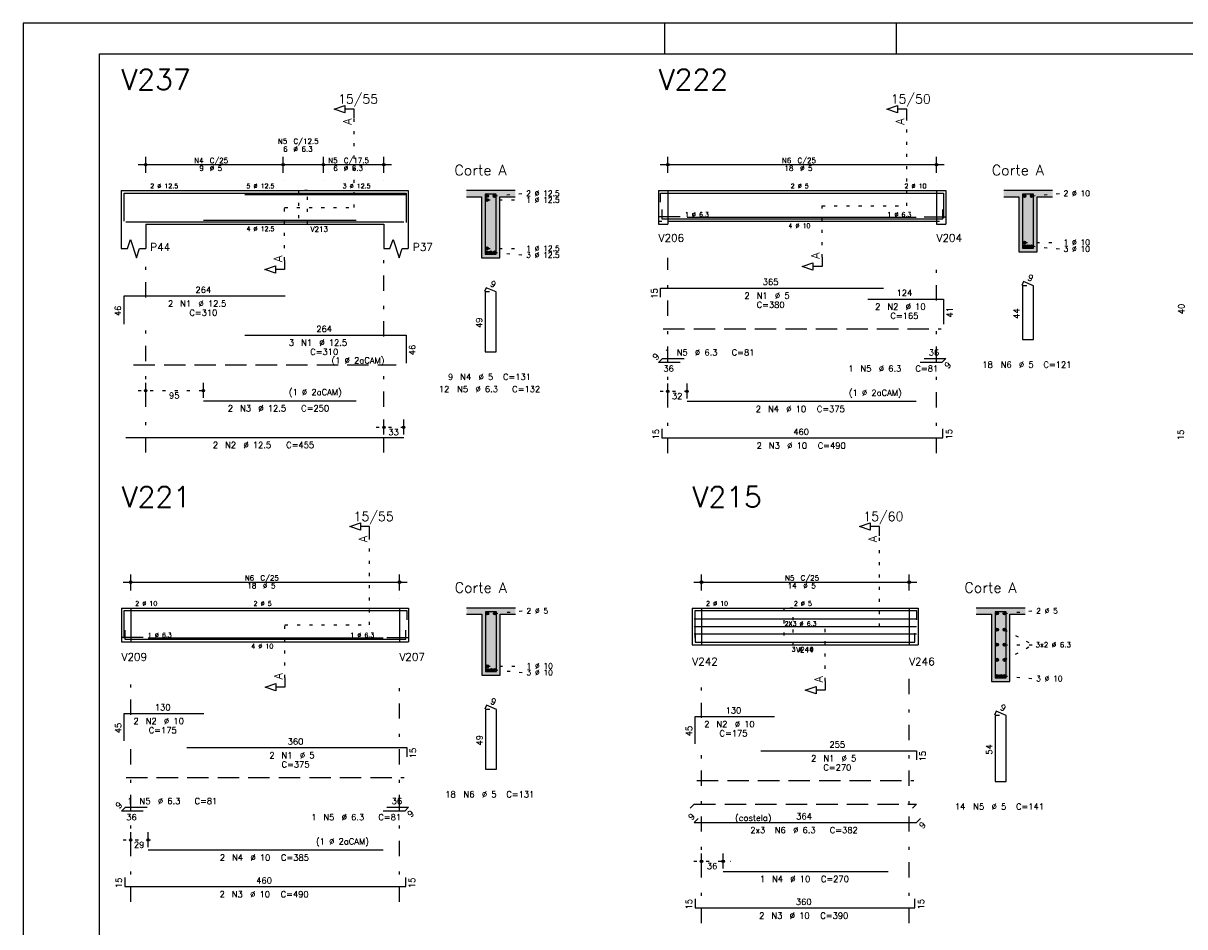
# Model space of a CAD drawing. Extents: x 0 to 84.1, y 0 to 59.4.
# Tile 2 of 5: x 0 to 38, y 29.8 to 59.4. Entities that reach past the tile are written whole.
import ezdxf

# ---------------------------------------------------------------- set-up
doc = ezdxf.new("R2010")
doc.units = 0
doc.header["$MEASUREMENT"] = 0
for name, pattern in [('ESTILO_TQS_0001', [1, 0.7, -0.3]), ('ESTILO_TQS_0002', [0.4, 0.1, -0.3]), ('ESTILO_TQS_0003', [1.5, 0.5, -0.4, 0.1, -0.5])]:
    doc.linetypes.add(name, pattern=pattern)
for name, color, linetype in [('1', 1, 'CONTINUOUS'), ('2', 2, 'CONTINUOUS'), ('4', 4, 'CONTINUOUS'), ('6', 6, 'CONTINUOUS'), ('7', 7, 'CONTINUOUS'), ('9', 9, 'CONTINUOUS')]:
    doc.layers.add(name, color=color, linetype=linetype)
doc.styles.get("Standard").update_dxf_attribs({"font": 'ROMANS.SHX'})

msp = doc.modelspace()

# ---------------------------------------------------------------- linework, layer by layer
at = {"layer": '1', "linetype": 'ESTILO_TQS_0002'}
for p, q in [((10.835, 53.37), (10.835, 56.29)), ((28.93167, 53.42), (28.93167, 56.29)), ((15.435, 53.745), (16.38, 53.83)), ((20.80667, 53.92), (21.10667, 53.92)), ((21.10667, 53.92), (21.10667, 52.92)), ((29.90667, 53.92), (29.90667, 52.92)), ((29.90667, 53.92), (30.20667, 53.92)), ((33.03167, 53.745), (33.97667, 53.83)), ((8.56, 51.635), (8.56, 53.37)), ((8.56, 53.37), (10.835, 53.37)), ((15.185, 53.615), (16.38, 53.614)), ((26.15667, 51.735), (26.15667, 53.42)), ((26.15667, 53.42), (28.93167, 53.42)), ((20.80667, 52.92), (21.10667, 52.92)), ((29.90667, 52.92), (30.20667, 52.92)), ((32.78167, 52.215), (33.97667, 52.226)), ((15.185, 52.025), (16.38, 52.026)), ((15.435, 51.895), (16.38, 51.81)), ((33.03167, 52.095), (33.97667, 52.01)), ((3.76, 47.37), (6.15, 47.37)), ((20.85667, 47.35), (21.98667, 47.35)), ((11.56, 46.17), (12.71, 46.17)), ((11.3442, 39.7), (11.3442, 42.62)), ((28.03473, 39.65), (28.03473, 42.62)), ((3.2192, 40.25), (3.5192, 40.25)), ((3.5192, 40.25), (3.5192, 39.15)), ((12.3192, 40.25), (12.3192, 39.15)), ((12.3192, 40.25), (12.6192, 40.25)), ((15.4442, 40.075), (16.3892, 40.16)), ((21.90973, 40.25), (22.20973, 40.25)), ((22.20973, 40.25), (22.20973, 39.05)), ((29.00973, 40.25), (29.00973, 39.05)), ((29.00973, 40.25), (29.30973, 40.25)), ((32.13473, 40.075), (33.07973, 40.16)), ((8.5692, 37.965), (8.5692, 39.7)), ((8.5692, 39.7), (11.3442, 39.7)), ((26.25973, 37.865), (26.25973, 39.65)), ((26.25973, 39.65), (28.03473, 39.65)), ((32.13473, 39.5454), (33.06473, 39.05)), ((3.2192, 39.15), (3.5192, 39.15)), ((12.3192, 39.15), (12.6192, 39.15)), ((21.90973, 39.05), (22.20973, 39.05)), ((29.00973, 39.05), (29.30973, 39.05)), ((32.13473, 38.5546), (33.06473, 39.05)), ((32.13473, 39.05), (33.06473, 39.05)), ((15.1942, 38.345), (16.3892, 38.356)), ((15.4442, 38.225), (16.3892, 38.14)), ((32.13473, 38.025), (33.07973, 37.94)), ((3.2692, 32.66), (4.3392, 32.66)), ((21.95973, 31.96), (23.16973, 31.96))]:
    msp.add_line(p, q, dxfattribs=at)
at = {"layer": '1', "linetype": 'ESTILO_TQS_0001'}
for p, q in [((20.95667, 49.395), (30.05667, 49.395)), ((3.61, 48.215), (12.21, 48.215)), ((3.3692, 34.705), (12.4692, 34.705)), ((22.05973, 34.605), (29.15973, 34.605))]:
    msp.add_line(p, q, dxfattribs=at)
at = {"layer": '1', "linetype": 'ESTILO_TQS_0002'}
for points in [[(9.01, 53.92), (9.01, 52.82), (9.31, 52.82), (9.31, 53.92), (9.01, 53.92)], [(24.90973, 40.25), (24.90973, 39.05), (25.20973, 39.05), (25.20973, 40.25), (24.90973, 40.25)]]:
    msp.add_lwpolyline(points, dxfattribs=at)
at = {"layer": '1', "linetype": 'Continuous'}
for centre in [(15.185, 53.745), (15.185, 53.615), (15.435, 53.745), (32.78167, 53.745), (33.03167, 53.745), (32.78167, 52.215), (32.78167, 52.095), (32.90667, 52.095), (33.03167, 52.095), (15.185, 52.025), (15.185, 51.895), (15.31, 51.895), (15.435, 51.895), (15.1942, 40.075), (15.4442, 40.075), (31.88473, 40.075), (32.13473, 40.075), (31.88473, 39.5454), (32.13473, 39.5454), (31.88473, 39.05), (32.13473, 39.05), (31.88473, 38.5546), (32.13473, 38.5546), (15.1942, 38.345), (15.1942, 38.225), (15.3192, 38.225), (15.4442, 38.225), (31.88473, 38.025), (32.00973, 38.025), (32.13473, 38.025)]:
    msp.add_circle(centre, 0.05, dxfattribs=at)
at = {"layer": '2', "linetype": 'Continuous'}
for p, q in [((84.100006, 59.400002), (0, 59.400002)), ((0, 59.400002), (0, 0)), ((21, 59.400002), (21, 58.400002)), ((28.600006, 58.400002), (28.600006, 59.400002)), ((4.01, 54.5), (4.01, 55.02)), ((8.51, 54.5), (8.51, 55.02)), ((8.51, 54.5), (8.51, 55.02)), ((9.83, 54.5), (9.83, 55.02)), ((9.83, 54.5), (9.83, 55.02)), ((11.81, 54.5), (11.81, 55.02)), ((21.10667, 54.5), (21.10667, 55.02)), ((29.90667, 54.5), (29.90667, 55.02)), ((3.76, 54.77), (8.76, 54.77)), ((8.26, 54.77), (10.08, 54.77)), ((9.58, 54.77), (12.06, 54.77)), ((20.85667, 54.77), (30.15667, 54.77)), ((4.01, 54.25), (4.01, 54.25)), ((8.51, 54.25), (8.51, 54.25)), ((8.51, 54.25), (8.51, 54.25)), ((9.83, 54.25), (9.83, 54.25)), ((9.83, 54.25), (9.83, 54.25)), ((11.81, 54.25), (11.81, 54.25)), ((21.10667, 54.25), (21.10667, 54.25)), ((29.90667, 54.25), (29.90667, 54.25)), ((3.21, 53.92), (3.21, 52.82)), ((3.21, 53.92), (4.01, 53.92)), ((4.01, 53.92), (11.81, 53.92)), ((11.81, 53.92), (12.61, 53.92)), ((12.61, 53.92), (12.61, 52.82)), ((16.11, 53.92), (14.51, 53.92)), ((14.51, 53.72), (15.01, 53.72)), ((15.01, 53.72), (15.01, 51.72)), ((15.61, 51.72), (15.61, 53.72)), ((15.61, 53.72), (16.11, 53.72)), ((20.80667, 53.92), (20.80667, 52.92)), ((20.80667, 53.92), (20.80667, 52.82)), ((20.80667, 53.92), (20.80667, 52.92)), ((20.80667, 53.92), (21.10667, 53.92)), ((21.10667, 53.92), (29.90667, 53.92)), ((21.10667, 53.92), (21.10667, 52.82)), ((29.90667, 53.92), (29.90667, 52.92)), ((29.90667, 53.92), (29.90667, 52.82)), ((29.90667, 53.92), (30.20667, 53.92)), ((30.20667, 53.92), (30.20667, 52.92)), ((30.20667, 53.92), (30.20667, 52.82)), ((33.70667, 53.92), (32.10667, 53.92)), ((32.10667, 53.72), (32.60667, 53.72)), ((32.60667, 53.72), (32.60667, 51.92)), ((33.20667, 51.92), (33.20667, 53.72)), ((33.20667, 53.72), (33.70667, 53.72)), ((21.10667, 52.92), (29.90667, 52.92)), ((3.21, 52.82), (3.21, 52.02)), ((4.01, 52.82), (11.81, 52.82)), ((4.01, 52.82), (4.01, 52.02)), ((11.81, 52.82), (11.81, 52.02)), ((12.61, 52.82), (12.61, 52.02)), ((20.80667, 52.82), (21.10667, 52.82)), ((29.90667, 52.82), (30.20667, 52.82)), ((32.60667, 51.92), (33.20667, 51.92)), ((15.01, 51.72), (15.61, 51.72)), ((4.01, 47.13), (4.01, 47.62)), ((5.9, 47.13), (5.9, 47.62)), ((21.10667, 47.11), (21.10667, 47.6)), ((21.73667, 47.11), (21.73667, 47.6)), ((4.01, 47.03), (4.01, 47.03)), ((5.9, 47.03), (5.9, 47.03)), ((21.10667, 47.01), (21.10667, 47.01)), ((21.73667, 47.01), (21.73667, 47.01)), ((11.81, 45.93), (11.81, 46.42)), ((12.46, 45.93), (12.46, 46.42)), ((11.81, 45.83), (11.81, 45.83)), ((12.46, 45.83), (12.46, 45.83)), ((3.2692, 41.1), (12.5692, 41.1)), ((3.5192, 40.83), (3.5192, 41.35)), ((12.3192, 40.83), (12.3192, 41.35)), ((21.95973, 41.1), (29.25973, 41.1)), ((22.20973, 40.83), (22.20973, 41.35)), ((29.00973, 40.83), (29.00973, 41.35)), ((3.5192, 40.58), (3.5192, 40.58)), ((12.3192, 40.58), (12.3192, 40.58)), ((22.20973, 40.58), (22.20973, 40.58)), ((29.00973, 40.58), (29.00973, 40.58)), ((3.2192, 40.25), (3.2192, 39.15)), ((3.2192, 40.25), (3.2192, 39.15)), ((3.2192, 40.25), (3.2192, 39.15)), ((3.2192, 40.25), (3.5192, 40.25)), ((3.5192, 40.25), (12.3192, 40.25)), ((3.5192, 40.25), (3.5192, 39.15)), ((12.3192, 40.25), (12.3192, 39.15)), ((12.3192, 40.25), (12.3192, 39.15)), ((12.3192, 40.25), (12.6192, 40.25)), ((12.6192, 40.25), (12.6192, 39.15)), ((12.6192, 40.25), (12.6192, 39.15)), ((16.1192, 40.25), (14.5192, 40.25)), ((14.5192, 40.05), (15.0192, 40.05)), ((15.0192, 40.05), (15.0192, 38.05)), ((15.6192, 38.05), (15.6192, 40.05)), ((15.6192, 40.05), (16.1192, 40.05)), ((21.90973, 40.25), (21.90973, 39.05)), ((21.90973, 40.25), (21.90973, 39.05)), ((21.90973, 40.25), (21.90973, 39.05)), ((21.90973, 40.25), (22.20973, 40.25)), ((22.20973, 40.25), (29.00973, 40.25)), ((22.20973, 40.25), (22.20973, 39.05)), ((29.00973, 40.25), (29.00973, 39.05)), ((29.00973, 40.25), (29.00973, 39.05)), ((29.00973, 40.25), (29.30973, 40.25)), ((29.30973, 40.25), (29.30973, 39.05)), ((29.30973, 40.25), (29.30973, 39.05)), ((32.80973, 40.25), (31.20973, 40.25)), ((31.20973, 40.05), (31.70973, 40.05)), ((31.70973, 40.05), (31.70973, 37.85)), ((32.30973, 37.85), (32.30973, 40.05)), ((32.30973, 40.05), (32.80973, 40.05)), ((3.2192, 39.15), (3.5192, 39.15)), ((3.5192, 39.15), (12.3192, 39.15)), ((12.3192, 39.15), (12.6192, 39.15)), ((21.90973, 39.05), (22.20973, 39.05)), ((22.20973, 39.05), (29.00973, 39.05)), ((29.00973, 39.05), (29.30973, 39.05)), ((15.0192, 38.05), (15.6192, 38.05)), ((31.70973, 37.85), (32.30973, 37.85)), ((3.5192, 32.42), (3.5192, 32.91)), ((4.0892, 32.42), (4.0892, 32.91)), ((3.5192, 32.32), (3.5192, 32.32)), ((4.0892, 32.32), (4.0892, 32.32)), ((22.20973, 31.72), (22.20973, 32.21)), ((22.91973, 31.72), (22.91973, 32.21)), ((22.20973, 31.62), (22.20973, 31.62)), ((22.91973, 31.62), (22.91973, 31.62))]:
    msp.add_line(p, q, dxfattribs=at)
at = {"layer": '2', "linetype": 'ESTILO_TQS_0003'}
for p, q in [((4.01, 50.422), (4.01, 51.67)), ((11.81, 49.142), (11.81, 51.67)), ((21.10667, 45.32), (21.10667, 51.72)), ((29.90667, 50.322), (29.90667, 51.72)), ((4.01, 45.34), (4.01, 49.618)), ((29.90667, 45.32), (29.90667, 49.518)), ((11.81, 45.34), (11.81, 48.338)), ((3.5192, 36.752), (3.5192, 38)), ((12.3192, 30.63), (12.3192, 38)), ((22.20973, 36.652), (22.20973, 37.95)), ((29.00973, 29.93), (29.00973, 37.95)), ((3.5192, 30.63), (3.5192, 35.948)), ((22.20973, 29.93), (22.20973, 35.848))]:
    msp.add_line(p, q, dxfattribs=at)
at = {"layer": '2', "linetype": 'Continuous'}
for points in [[(83.100006, 1), (2.5, 1), (2.5, 58.400002), (83.100006, 58.400002), (83.100006, 1)], [(10.835, 56.29), (10.835, 56.59), (10.535, 56.59), (10.535, 56.47), (10.185, 56.59), (10.535, 56.71), (10.535, 56.59)], [(28.93167, 56.29), (28.93167, 56.59), (28.63167, 56.59), (28.63167, 56.47), (28.28167, 56.59), (28.63167, 56.71), (28.63167, 56.59)], [(3.21, 52.02), (3.41, 52.02), (3.51, 52.32), (3.71, 51.72), (3.81, 52.02), (4.01, 52.02)], [(11.81, 52.02), (12.01, 52.02), (12.11, 52.32), (12.31, 51.72), (12.41, 52.02), (12.61, 52.02)], [(26.15667, 51.735), (26.15667, 51.435), (25.85667, 51.435), (25.85667, 51.315), (25.50667, 51.435), (25.85667, 51.555), (25.85667, 51.435)], [(8.56, 51.635), (8.56, 51.335), (8.26, 51.335), (8.26, 51.215), (7.91, 51.335), (8.26, 51.455), (8.26, 51.335)], [(11.3442, 42.62), (11.3442, 42.92), (11.0442, 42.92), (11.0442, 42.8), (10.6942, 42.92), (11.0442, 43.04), (11.0442, 42.92)], [(28.03473, 42.62), (28.03473, 42.92), (27.73473, 42.92), (27.73473, 42.8), (27.38473, 42.92), (27.73473, 43.04), (27.73473, 42.92)], [(8.5692, 37.965), (8.5692, 37.665), (8.2692, 37.665), (8.2692, 37.545), (7.9192, 37.665), (8.2692, 37.785), (8.2692, 37.665)], [(26.25973, 37.865), (26.25973, 37.565), (25.95973, 37.565), (25.95973, 37.445), (25.60973, 37.565), (25.95973, 37.685), (25.95973, 37.565)]]:
    msp.add_lwpolyline(points, dxfattribs=at)
for centre, radius in [((4.01, 54.77), 0.041625), ((4.01, 54.77), 0.02075), ((8.51, 54.77), 0.041625), ((8.51, 54.77), 0.041625), ((8.51, 54.77), 0.02075), ((8.51, 54.77), 0.02075), ((9.83, 54.77), 0.041625), ((9.83, 54.77), 0.041625), ((9.83, 54.77), 0.02075), ((9.83, 54.77), 0.02075), ((11.81, 54.77), 0.041625), ((11.81, 54.77), 0.02075), ((21.10667, 54.77), 0.041625), ((21.10667, 54.77), 0.02075), ((29.90667, 54.77), 0.041625), ((29.90667, 54.77), 0.02075), ((4.01, 47.37), 0.04), ((4.01, 47.37), 0.02), ((5.9, 47.37), 0.04), ((5.9, 47.37), 0.02), ((21.10667, 47.35), 0.04), ((21.10667, 47.35), 0.02), ((21.73667, 47.35), 0.04), ((21.73667, 47.35), 0.02), ((11.81, 46.17), 0.04), ((11.81, 46.17), 0.02), ((12.46, 46.17), 0.04), ((12.46, 46.17), 0.02), ((3.5192, 41.1), 0.041625), ((3.5192, 41.1), 0.02075), ((12.3192, 41.1), 0.041625), ((12.3192, 41.1), 0.02075), ((22.20973, 41.1), 0.041625), ((22.20973, 41.1), 0.02075), ((29.00973, 41.1), 0.041625), ((29.00973, 41.1), 0.02075), ((3.5192, 32.66), 0.04), ((3.5192, 32.66), 0.02), ((4.0892, 32.66), 0.04), ((4.0892, 32.66), 0.02), ((22.20973, 31.96), 0.04), ((22.20973, 31.96), 0.02), ((22.91973, 31.96), 0.04), ((22.91973, 31.96), 0.02)]:
    msp.add_circle(centre, radius, dxfattribs=at)
at = {"layer": '4', "linetype": 'Continuous'}
for p, q in [((3.3, 52.92), (3.3, 53.84)), ((3.3, 53.84), (8.58, 53.84)), ((7.2575, 53.84), (12.5375, 53.84)), ((7.2575, 53.79), (12.5375, 53.79)), ((12.5375, 53.84), (12.5375, 52.92)), ((12.5375, 53.79), (12.5375, 52.87)), ((20.86667, 53.54), (20.86667, 53.84)), ((20.86667, 53.84), (28.16667, 53.84)), ((27.65667, 53.84), (30.13667, 53.84)), ((30.13667, 53.84), (30.13667, 53.02)), ((20.91667, 53.3), (20.91667, 53)), ((30.11667, 53), (30.11667, 53.3)), ((3.36, 52.9), (12.46, 52.9)), ((5.9, 52.95), (10.9, 52.95)), ((5.9, 52.9), (10.9, 52.9)), ((21.51667, 53.06), (20.80667, 53.06)), ((20.91667, 53), (30.11667, 53)), ((21.73667, 53.05), (29.23667, 53.05)), ((21.73667, 53), (29.23667, 53)), ((29.49667, 53.06), (30.20667, 53.06)), ((3.3092, 39.27), (3.3092, 40.17)), ((3.3092, 40.17), (5.9092, 40.17)), ((5.3596, 40.17), (12.5596, 40.17)), ((12.5596, 40.17), (12.5596, 39.87)), ((21.99973, 39.27), (21.99973, 40.17)), ((21.99973, 40.17), (24.59973, 40.17)), ((24.15013, 40.17), (29.25013, 40.17)), ((29.25013, 40.17), (29.25013, 39.87)), ((21.96973, 39.8977), (29.25013, 39.8977)), ((21.96973, 39.65), (29.25013, 39.65)), ((3.9292, 39.29), (3.2192, 39.29)), ((3.3292, 39.53), (3.3292, 39.23)), ((3.3292, 39.23), (12.5292, 39.23)), ((4.0892, 39.28), (11.7892, 39.28)), ((4.0892, 39.23), (11.7892, 39.23)), ((11.9092, 39.29), (12.6192, 39.29)), ((12.5292, 39.23), (12.5292, 39.53)), ((21.96973, 39.4023), (29.25013, 39.4023)), ((21.99973, 39.43), (21.99973, 39.13)), ((29.19973, 39.13), (29.19973, 39.43)), ((21.99973, 39.13), (29.19973, 39.13)), ((22.91973, 39.13), (28.31973, 39.13))]:
    msp.add_line(p, q, dxfattribs=at)
for points in [[(15.13, 53.8), (15.13, 51.84), (15.49, 51.84), (15.49, 53.8), (15.13, 53.8)], [(32.72667, 53.8), (32.72667, 52.04), (33.08667, 52.04), (33.08667, 53.8), (32.72667, 53.8)], [(15.1392, 40.13), (15.1392, 38.17), (15.4992, 38.17), (15.4992, 40.13), (15.1392, 40.13)], [(31.82973, 40.13), (31.82973, 37.97), (32.18973, 37.97), (32.18973, 40.13), (31.82973, 40.13)]]:
    msp.add_lwpolyline(points, dxfattribs=at)
at = {"layer": '6', "linetype": 'Continuous'}
for p, q in [((15.158338, 50.74), (15.103893, 50.61102)), ((15.27, 50.6), (15.13, 50.6)), ((15.13, 50.6), (15.13, 48.64)), ((15.49, 50.6), (15.158338, 50.74)), ((15.49, 48.64), (15.49, 50.6)), ((20.86667, 50.43), (20.86667, 50.73)), ((20.86667, 50.73), (28.16667, 50.73)), ((32.755008, 50.94), (32.700563, 50.81102)), ((32.86667, 50.8), (32.72667, 50.8)), ((32.72667, 50.8), (32.72667, 49.04)), ((33.08667, 50.8), (32.755008, 50.94)), ((33.08667, 49.04), (33.08667, 50.8)), ((3.3, 49.55), (3.3, 50.47)), ((3.3, 50.47), (8.58, 50.47)), ((27.65667, 50.37), (30.13667, 50.37)), ((30.13667, 50.37), (30.13667, 49.55)), ((7.2575, 49.19), (12.5375, 49.19)), ((12.5375, 49.19), (12.5375, 48.27)), ((32.72667, 49.04), (33.08667, 49.04)), ((15.13, 48.64), (15.49, 48.64)), ((20.80667, 48.292721), (20.933949, 48.42)), ((20.933949, 48.42), (21.643949, 48.42)), ((29.49667, 48.42), (30.20667, 48.42)), ((30.20667, 48.42), (30.079391, 48.292721)), ((21.51667, 48.292721), (20.80667, 48.292721)), ((30.079391, 48.292721), (29.369391, 48.292721)), ((5.9, 47.04), (10.9, 47.04)), ((21.73667, 47.02), (29.23667, 47.02)), ((20.91667, 46.12), (20.91667, 45.82)), ((30.11667, 45.82), (30.11667, 46.12)), ((3.36, 45.84), (12.46, 45.84)), ((20.91667, 45.82), (30.11667, 45.82)), ((15.167538, 37.07), (15.113093, 36.94102)), ((15.2792, 36.93), (15.1392, 36.93)), ((15.1392, 36.93), (15.1392, 34.97)), ((15.4992, 36.93), (15.167538, 37.07)), ((15.4992, 34.97), (15.4992, 36.93)), ((3.3092, 35.9), (3.3092, 36.8)), ((3.3092, 36.8), (5.9092, 36.8)), ((21.99973, 35.8), (21.99973, 36.7)), ((21.99973, 36.7), (24.59973, 36.7)), ((31.858068, 36.87), (31.803623, 36.74102)), ((31.96973, 36.73), (31.82973, 36.73)), ((31.82973, 36.73), (31.82973, 34.57)), ((32.18973, 36.73), (31.858068, 36.87)), ((32.18973, 34.57), (32.18973, 36.73)), ((5.3596, 35.68), (12.5596, 35.68)), ((12.5596, 35.68), (12.5596, 35.38)), ((24.15013, 35.58), (29.25013, 35.58)), ((29.25013, 35.58), (29.25013, 35.28)), ((15.1392, 34.97), (15.4992, 34.97)), ((31.82973, 34.57), (32.18973, 34.57)), ((3.2192, 33.602721), (3.346479, 33.73)), ((3.9292, 33.602721), (3.2192, 33.602721)), ((3.346479, 33.73), (4.056479, 33.73)), ((12.491921, 33.602721), (11.781921, 33.602721)), ((11.9092, 33.73), (12.6192, 33.73)), ((12.6192, 33.73), (12.491921, 33.602721)), ((22.097009, 33.357279), (21.96973, 33.23)), ((21.96973, 33.23), (29.25013, 33.23)), ((29.25013, 33.23), (29.377409, 33.357279)), ((4.0892, 32.33), (11.7892, 32.33)), ((22.91973, 31.63), (28.31973, 31.63)), ((3.3292, 31.43), (3.3292, 31.13)), ((12.5292, 31.13), (12.5292, 31.43)), ((3.3292, 31.13), (12.5292, 31.13)), ((21.99973, 30.73), (21.99973, 30.43)), ((21.99973, 30.43), (29.19973, 30.43)), ((29.19973, 30.43), (29.19973, 30.73))]:
    msp.add_line(p, q, dxfattribs=at)
at = {"layer": '6', "linetype": 'ESTILO_TQS_0001'}
for p, q in [((21.842451, 33.702721), (21.96973, 33.83)), ((21.96973, 33.83), (29.25013, 33.83)), ((29.25013, 33.83), (29.122851, 33.702721))]:
    msp.add_line(p, q, dxfattribs=at)
at = {"layer": '9', "linetype": 'Continuous'}
for points in [[(14.51, 53.92), (14.51, 53.72), (15.01, 53.72)], [(14.51, 53.92), (15.01, 53.72), (16.11, 53.92)], [(15.01, 53.72), (15.61, 53.72), (16.11, 53.92)], [(15.01, 51.72), (15.61, 51.72), (15.01, 53.72)], [(15.61, 51.72), (15.61, 53.72), (15.01, 53.72)], [(15.235, 53.745), (15.16, 53.788301), (15.138015, 53.762101)], [(15.235, 53.745), (15.138015, 53.762101), (15.138015, 53.727899)], [(15.235, 53.745), (15.138015, 53.727899), (15.16, 53.701699)], [(15.235, 53.615), (15.16, 53.658301), (15.138015, 53.632101)], [(15.235, 53.615), (15.138015, 53.632101), (15.138015, 53.597899)], [(15.235, 53.745), (15.193682, 53.79424), (15.16, 53.788301)], [(15.235, 53.745), (15.16, 53.701699), (15.193682, 53.69576)], [(15.235, 53.615), (15.193682, 53.66424), (15.16, 53.658301)], [(15.235, 53.745), (15.223302, 53.777139), (15.193682, 53.79424)], [(15.235, 53.745), (15.193682, 53.69576), (15.223302, 53.712861)], [(15.235, 53.615), (15.223302, 53.647139), (15.193682, 53.66424)], [(15.235, 53.745), (15.223302, 53.712861), (15.235, 53.745)], [(15.485, 53.745), (15.41, 53.788301), (15.388015, 53.762101)], [(15.485, 53.745), (15.388015, 53.762101), (15.388015, 53.727899)], [(15.485, 53.745), (15.388015, 53.727899), (15.41, 53.701699)], [(15.485, 53.745), (15.443682, 53.79424), (15.41, 53.788301)], [(15.485, 53.745), (15.41, 53.701699), (15.443682, 53.69576)], [(15.485, 53.745), (15.473302, 53.777139), (15.443682, 53.79424)], [(15.485, 53.745), (15.443682, 53.69576), (15.473302, 53.712861)], [(15.485, 53.745), (15.473302, 53.712861), (15.485, 53.745)], [(15.61, 53.72), (16.11, 53.72), (16.11, 53.92)], [(32.10667, 53.92), (32.10667, 53.72), (32.60667, 53.72)], [(32.10667, 53.92), (32.60667, 53.72), (33.70667, 53.92)], [(32.60667, 53.72), (33.20667, 53.72), (33.70667, 53.92)], [(32.60667, 51.92), (33.20667, 51.92), (32.60667, 53.72)], [(33.20667, 51.92), (33.20667, 53.72), (32.60667, 53.72)], [(32.83167, 53.745), (32.75667, 53.788301), (32.734685, 53.762101)], [(32.83167, 53.745), (32.734685, 53.762101), (32.734685, 53.727899)], [(32.83167, 53.745), (32.734685, 53.727899), (32.75667, 53.701699)], [(32.83167, 53.745), (32.790352, 53.79424), (32.75667, 53.788301)], [(32.83167, 53.745), (32.75667, 53.701699), (32.790352, 53.69576)], [(32.83167, 53.745), (32.819972, 53.777139), (32.790352, 53.79424)], [(32.83167, 53.745), (32.790352, 53.69576), (32.819972, 53.712861)], [(32.83167, 53.745), (32.819972, 53.712861), (32.83167, 53.745)], [(33.08167, 53.745), (33.00667, 53.788301), (32.984685, 53.762101)], [(33.08167, 53.745), (32.984685, 53.762101), (32.984685, 53.727899)], [(33.08167, 53.745), (32.984685, 53.727899), (33.00667, 53.701699)], [(33.08167, 53.745), (33.040352, 53.79424), (33.00667, 53.788301)], [(33.08167, 53.745), (33.00667, 53.701699), (33.040352, 53.69576)], [(33.08167, 53.745), (33.069972, 53.777139), (33.040352, 53.79424)], [(33.08167, 53.745), (33.040352, 53.69576), (33.069972, 53.712861)], [(33.08167, 53.745), (33.069972, 53.712861), (33.08167, 53.745)], [(33.20667, 53.72), (33.70667, 53.72), (33.70667, 53.92)], [(15.235, 53.615), (15.138015, 53.597899), (15.16, 53.571699)], [(15.235, 53.615), (15.16, 53.571699), (15.193682, 53.56576)], [(15.235, 53.615), (15.193682, 53.56576), (15.223302, 53.582861)], [(15.235, 53.615), (15.223302, 53.582861), (15.235, 53.615)], [(32.83167, 52.215), (32.75667, 52.258301), (32.734685, 52.232101)], [(32.83167, 52.215), (32.734685, 52.232101), (32.734685, 52.197899)], [(32.83167, 52.215), (32.734685, 52.197899), (32.75667, 52.171699)], [(32.83167, 52.095), (32.75667, 52.138301), (32.734685, 52.112101)], [(32.83167, 52.095), (32.734685, 52.112101), (32.734685, 52.077899)], [(32.83167, 52.215), (32.790352, 52.26424), (32.75667, 52.258301)], [(32.83167, 52.215), (32.75667, 52.171699), (32.790352, 52.16576)], [(32.83167, 52.095), (32.790352, 52.14424), (32.75667, 52.138301)], [(32.83167, 52.215), (32.819972, 52.247139), (32.790352, 52.26424)], [(32.83167, 52.215), (32.790352, 52.16576), (32.819972, 52.182861)], [(32.83167, 52.095), (32.819972, 52.127139), (32.790352, 52.14424)], [(32.83167, 52.215), (32.819972, 52.182861), (32.83167, 52.215)], [(32.95667, 52.095), (32.88167, 52.138301), (32.859685, 52.112101)], [(32.95667, 52.095), (32.859685, 52.112101), (32.859685, 52.077899)], [(32.95667, 52.095), (32.915352, 52.14424), (32.88167, 52.138301)], [(32.95667, 52.095), (32.944972, 52.127139), (32.915352, 52.14424)], [(33.08167, 52.095), (33.00667, 52.138301), (32.984685, 52.112101)], [(33.08167, 52.095), (32.984685, 52.112101), (32.984685, 52.077899)], [(33.08167, 52.095), (33.040352, 52.14424), (33.00667, 52.138301)], [(33.08167, 52.095), (33.069972, 52.127139), (33.040352, 52.14424)], [(15.235, 52.025), (15.16, 52.068301), (15.138015, 52.042101)], [(15.235, 52.025), (15.138015, 52.042101), (15.138015, 52.007899)], [(15.235, 52.025), (15.138015, 52.007899), (15.16, 51.981699)], [(15.235, 51.895), (15.16, 51.938301), (15.138015, 51.912101)], [(15.235, 51.895), (15.138015, 51.912101), (15.138015, 51.877899)], [(15.235, 51.895), (15.138015, 51.877899), (15.16, 51.851699)], [(15.235, 52.025), (15.193682, 52.07424), (15.16, 52.068301)], [(15.235, 52.025), (15.16, 51.981699), (15.193682, 51.97576)], [(15.235, 51.895), (15.193682, 51.94424), (15.16, 51.938301)], [(15.235, 51.895), (15.16, 51.851699), (15.193682, 51.84576)], [(15.235, 52.025), (15.223302, 52.057139), (15.193682, 52.07424)], [(15.235, 52.025), (15.193682, 51.97576), (15.223302, 51.992861)], [(15.235, 51.895), (15.223302, 51.927139), (15.193682, 51.94424)], [(15.235, 51.895), (15.193682, 51.84576), (15.223302, 51.862861)], [(15.235, 52.025), (15.223302, 51.992861), (15.235, 52.025)], [(15.235, 51.895), (15.223302, 51.862861), (15.235, 51.895)], [(15.36, 51.895), (15.285, 51.938301), (15.263015, 51.912101)], [(15.36, 51.895), (15.263015, 51.912101), (15.263015, 51.877899)], [(15.36, 51.895), (15.263015, 51.877899), (15.285, 51.851699)], [(15.36, 51.895), (15.318682, 51.94424), (15.285, 51.938301)], [(15.36, 51.895), (15.285, 51.851699), (15.318682, 51.84576)], [(15.36, 51.895), (15.348302, 51.927139), (15.318682, 51.94424)], [(15.36, 51.895), (15.318682, 51.84576), (15.348302, 51.862861)], [(15.36, 51.895), (15.348302, 51.862861), (15.36, 51.895)], [(15.485, 51.895), (15.41, 51.938301), (15.388015, 51.912101)], [(15.485, 51.895), (15.388015, 51.912101), (15.388015, 51.877899)], [(15.485, 51.895), (15.388015, 51.877899), (15.41, 51.851699)], [(15.485, 51.895), (15.443682, 51.94424), (15.41, 51.938301)], [(15.485, 51.895), (15.41, 51.851699), (15.443682, 51.84576)], [(15.485, 51.895), (15.473302, 51.927139), (15.443682, 51.94424)], [(15.485, 51.895), (15.443682, 51.84576), (15.473302, 51.862861)], [(15.485, 51.895), (15.473302, 51.862861), (15.485, 51.895)], [(32.83167, 52.095), (32.734685, 52.077899), (32.75667, 52.051699)], [(32.83167, 52.095), (32.75667, 52.051699), (32.790352, 52.04576)], [(32.83167, 52.095), (32.790352, 52.04576), (32.819972, 52.062861)], [(32.83167, 52.095), (32.819972, 52.062861), (32.83167, 52.095)], [(32.95667, 52.095), (32.859685, 52.077899), (32.88167, 52.051699)], [(32.95667, 52.095), (32.88167, 52.051699), (32.915352, 52.04576)], [(32.95667, 52.095), (32.915352, 52.04576), (32.944972, 52.062861)], [(32.95667, 52.095), (32.944972, 52.062861), (32.95667, 52.095)], [(33.08167, 52.095), (32.984685, 52.077899), (33.00667, 52.051699)], [(33.08167, 52.095), (33.00667, 52.051699), (33.040352, 52.04576)], [(33.08167, 52.095), (33.040352, 52.04576), (33.069972, 52.062861)], [(33.08167, 52.095), (33.069972, 52.062861), (33.08167, 52.095)], [(14.5192, 40.25), (14.5192, 40.05), (15.0192, 40.05)], [(14.5192, 40.25), (15.0192, 40.05), (16.1192, 40.25)], [(15.0192, 40.05), (15.6192, 40.05), (16.1192, 40.25)], [(15.0192, 38.05), (15.6192, 38.05), (15.0192, 40.05)], [(15.6192, 38.05), (15.6192, 40.05), (15.0192, 40.05)], [(15.2442, 40.075), (15.1692, 40.118301), (15.147215, 40.092101)], [(15.2442, 40.075), (15.147215, 40.092101), (15.147215, 40.057899)], [(15.2442, 40.075), (15.147215, 40.057899), (15.1692, 40.031699)], [(15.2442, 40.075), (15.202882, 40.12424), (15.1692, 40.118301)], [(15.2442, 40.075), (15.1692, 40.031699), (15.202882, 40.02576)], [(15.2442, 40.075), (15.232502, 40.107139), (15.202882, 40.12424)], [(15.2442, 40.075), (15.202882, 40.02576), (15.232502, 40.042861)], [(15.2442, 40.075), (15.232502, 40.042861), (15.2442, 40.075)], [(15.4942, 40.075), (15.4192, 40.118301), (15.397215, 40.092101)], [(15.4942, 40.075), (15.397215, 40.092101), (15.397215, 40.057899)], [(15.4942, 40.075), (15.397215, 40.057899), (15.4192, 40.031699)], [(15.4942, 40.075), (15.452882, 40.12424), (15.4192, 40.118301)], [(15.4942, 40.075), (15.4192, 40.031699), (15.452882, 40.02576)], [(15.4942, 40.075), (15.482502, 40.107139), (15.452882, 40.12424)], [(15.4942, 40.075), (15.452882, 40.02576), (15.482502, 40.042861)], [(15.4942, 40.075), (15.482502, 40.042861), (15.4942, 40.075)], [(15.6192, 40.05), (16.1192, 40.05), (16.1192, 40.25)], [(31.20973, 40.25), (31.20973, 40.05), (31.70973, 40.05)], [(31.20973, 40.25), (31.70973, 40.05), (32.80973, 40.25)], [(31.70973, 40.05), (32.30973, 40.05), (32.80973, 40.25)], [(31.70973, 37.85), (32.30973, 37.85), (31.70973, 40.05)], [(32.30973, 37.85), (32.30973, 40.05), (31.70973, 40.05)], [(31.93473, 40.075), (31.85973, 40.118301), (31.837745, 40.092101)], [(31.93473, 40.075), (31.837745, 40.092101), (31.837745, 40.057899)], [(31.93473, 40.075), (31.837745, 40.057899), (31.85973, 40.031699)], [(31.93473, 40.075), (31.893412, 40.12424), (31.85973, 40.118301)], [(31.93473, 40.075), (31.85973, 40.031699), (31.893412, 40.02576)], [(31.93473, 40.075), (31.923032, 40.107139), (31.893412, 40.12424)], [(31.93473, 40.075), (31.893412, 40.02576), (31.923032, 40.042861)], [(31.93473, 40.075), (31.923032, 40.042861), (31.93473, 40.075)], [(32.18473, 40.075), (32.10973, 40.118301), (32.087745, 40.092101)], [(32.18473, 40.075), (32.087745, 40.092101), (32.087745, 40.057899)], [(32.18473, 40.075), (32.087745, 40.057899), (32.10973, 40.031699)], [(32.18473, 40.075), (32.143412, 40.12424), (32.10973, 40.118301)], [(32.18473, 40.075), (32.10973, 40.031699), (32.143412, 40.02576)], [(32.18473, 40.075), (32.173032, 40.107139), (32.143412, 40.12424)], [(32.18473, 40.075), (32.143412, 40.02576), (32.173032, 40.042861)], [(32.18473, 40.075), (32.173032, 40.042861), (32.18473, 40.075)], [(32.30973, 40.05), (32.80973, 40.05), (32.80973, 40.25)], [(31.93473, 39.5454), (31.85973, 39.588701), (31.837745, 39.562501)], [(31.93473, 39.5454), (31.837745, 39.562501), (31.837745, 39.528299)], [(31.93473, 39.5454), (31.893412, 39.59464), (31.85973, 39.588701)], [(31.93473, 39.5454), (31.923032, 39.577539), (31.893412, 39.59464)], [(32.18473, 39.5454), (32.10973, 39.588701), (32.087745, 39.562501)], [(32.18473, 39.5454), (32.087745, 39.562501), (32.087745, 39.528299)], [(32.18473, 39.5454), (32.143412, 39.59464), (32.10973, 39.588701)], [(32.18473, 39.5454), (32.173032, 39.577539), (32.143412, 39.59464)], [(31.93473, 39.5454), (31.837745, 39.528299), (31.85973, 39.502099)], [(31.93473, 39.5454), (31.85973, 39.502099), (31.893412, 39.49616)], [(31.93473, 39.5454), (31.893412, 39.49616), (31.923032, 39.513261)], [(31.93473, 39.5454), (31.923032, 39.513261), (31.93473, 39.5454)], [(32.18473, 39.5454), (32.087745, 39.528299), (32.10973, 39.502099)], [(32.18473, 39.5454), (32.10973, 39.502099), (32.143412, 39.49616)], [(32.18473, 39.5454), (32.143412, 39.49616), (32.173032, 39.513261)], [(32.18473, 39.5454), (32.173032, 39.513261), (32.18473, 39.5454)], [(31.93473, 39.05), (31.85973, 39.093301), (31.837745, 39.067101)], [(31.93473, 39.05), (31.837745, 39.067101), (31.837745, 39.032899)], [(31.93473, 39.05), (31.837745, 39.032899), (31.85973, 39.006699)], [(31.93473, 39.05), (31.893412, 39.09924), (31.85973, 39.093301)], [(31.93473, 39.05), (31.85973, 39.006699), (31.893412, 39.00076)], [(31.93473, 39.05), (31.923032, 39.082139), (31.893412, 39.09924)], [(31.93473, 39.05), (31.893412, 39.00076), (31.923032, 39.017861)], [(31.93473, 39.05), (31.923032, 39.017861), (31.93473, 39.05)], [(32.18473, 39.05), (32.10973, 39.093301), (32.087745, 39.067101)], [(32.18473, 39.05), (32.087745, 39.067101), (32.087745, 39.032899)], [(32.18473, 39.05), (32.087745, 39.032899), (32.10973, 39.006699)], [(32.18473, 39.05), (32.143412, 39.09924), (32.10973, 39.093301)], [(32.18473, 39.05), (32.10973, 39.006699), (32.143412, 39.00076)], [(32.18473, 39.05), (32.173032, 39.082139), (32.143412, 39.09924)], [(32.18473, 39.05), (32.143412, 39.00076), (32.173032, 39.017861)], [(32.18473, 39.05), (32.173032, 39.017861), (32.18473, 39.05)], [(31.93473, 38.5546), (31.85973, 38.597901), (31.837745, 38.571701)], [(31.93473, 38.5546), (31.837745, 38.571701), (31.837745, 38.537499)], [(31.93473, 38.5546), (31.837745, 38.537499), (31.85973, 38.511299)], [(31.93473, 38.5546), (31.893412, 38.60384), (31.85973, 38.597901)], [(31.93473, 38.5546), (31.85973, 38.511299), (31.893412, 38.50536)], [(31.93473, 38.5546), (31.923032, 38.586739), (31.893412, 38.60384)], [(31.93473, 38.5546), (31.893412, 38.50536), (31.923032, 38.522461)], [(31.93473, 38.5546), (31.923032, 38.522461), (31.93473, 38.5546)], [(32.18473, 38.5546), (32.10973, 38.597901), (32.087745, 38.571701)], [(32.18473, 38.5546), (32.087745, 38.571701), (32.087745, 38.537499)], [(32.18473, 38.5546), (32.087745, 38.537499), (32.10973, 38.511299)], [(32.18473, 38.5546), (32.143412, 38.60384), (32.10973, 38.597901)], [(32.18473, 38.5546), (32.10973, 38.511299), (32.143412, 38.50536)], [(32.18473, 38.5546), (32.173032, 38.586739), (32.143412, 38.60384)], [(32.18473, 38.5546), (32.143412, 38.50536), (32.173032, 38.522461)], [(32.18473, 38.5546), (32.173032, 38.522461), (32.18473, 38.5546)], [(15.2442, 38.345), (15.1692, 38.388301), (15.147215, 38.362101)], [(15.2442, 38.345), (15.147215, 38.362101), (15.147215, 38.327899)], [(15.2442, 38.345), (15.147215, 38.327899), (15.1692, 38.301699)], [(15.2442, 38.225), (15.1692, 38.268301), (15.147215, 38.242101)], [(15.2442, 38.225), (15.147215, 38.242101), (15.147215, 38.207899)], [(15.2442, 38.225), (15.147215, 38.207899), (15.1692, 38.181699)], [(15.2442, 38.345), (15.202882, 38.39424), (15.1692, 38.388301)], [(15.2442, 38.345), (15.1692, 38.301699), (15.202882, 38.29576)], [(15.2442, 38.225), (15.202882, 38.27424), (15.1692, 38.268301)], [(15.2442, 38.225), (15.1692, 38.181699), (15.202882, 38.17576)], [(15.2442, 38.345), (15.232502, 38.377139), (15.202882, 38.39424)], [(15.2442, 38.345), (15.202882, 38.29576), (15.232502, 38.312861)], [(15.2442, 38.225), (15.232502, 38.257139), (15.202882, 38.27424)], [(15.2442, 38.225), (15.202882, 38.17576), (15.232502, 38.192861)], [(15.2442, 38.345), (15.232502, 38.312861), (15.2442, 38.345)], [(15.2442, 38.225), (15.232502, 38.192861), (15.2442, 38.225)], [(15.3692, 38.225), (15.2942, 38.268301), (15.272215, 38.242101)], [(15.3692, 38.225), (15.272215, 38.242101), (15.272215, 38.207899)], [(15.3692, 38.225), (15.272215, 38.207899), (15.2942, 38.181699)], [(15.3692, 38.225), (15.327882, 38.27424), (15.2942, 38.268301)], [(15.3692, 38.225), (15.2942, 38.181699), (15.327882, 38.17576)], [(15.3692, 38.225), (15.357502, 38.257139), (15.327882, 38.27424)], [(15.3692, 38.225), (15.327882, 38.17576), (15.357502, 38.192861)], [(15.3692, 38.225), (15.357502, 38.192861), (15.3692, 38.225)], [(15.4942, 38.225), (15.4192, 38.268301), (15.397215, 38.242101)], [(15.4942, 38.225), (15.397215, 38.242101), (15.397215, 38.207899)], [(15.4942, 38.225), (15.397215, 38.207899), (15.4192, 38.181699)], [(15.4942, 38.225), (15.452882, 38.27424), (15.4192, 38.268301)], [(15.4942, 38.225), (15.4192, 38.181699), (15.452882, 38.17576)], [(15.4942, 38.225), (15.482502, 38.257139), (15.452882, 38.27424)], [(15.4942, 38.225), (15.452882, 38.17576), (15.482502, 38.192861)], [(15.4942, 38.225), (15.482502, 38.192861), (15.4942, 38.225)], [(31.93473, 38.025), (31.85973, 38.068301), (31.837745, 38.042101)], [(31.93473, 38.025), (31.837745, 38.042101), (31.837745, 38.007899)], [(31.93473, 38.025), (31.893412, 38.07424), (31.85973, 38.068301)], [(31.93473, 38.025), (31.923032, 38.057139), (31.893412, 38.07424)], [(32.05973, 38.025), (31.98473, 38.068301), (31.962745, 38.042101)], [(32.05973, 38.025), (31.962745, 38.042101), (31.962745, 38.007899)], [(32.05973, 38.025), (32.018412, 38.07424), (31.98473, 38.068301)], [(32.05973, 38.025), (32.048032, 38.057139), (32.018412, 38.07424)], [(32.18473, 38.025), (32.10973, 38.068301), (32.087745, 38.042101)], [(32.18473, 38.025), (32.087745, 38.042101), (32.087745, 38.007899)], [(32.18473, 38.025), (32.143412, 38.07424), (32.10973, 38.068301)], [(32.18473, 38.025), (32.173032, 38.057139), (32.143412, 38.07424)], [(31.93473, 38.025), (31.837745, 38.007899), (31.85973, 37.981699)], [(31.93473, 38.025), (31.85973, 37.981699), (31.893412, 37.97576)], [(31.93473, 38.025), (31.893412, 37.97576), (31.923032, 37.992861)], [(31.93473, 38.025), (31.923032, 37.992861), (31.93473, 38.025)], [(32.05973, 38.025), (31.962745, 38.007899), (31.98473, 37.981699)], [(32.05973, 38.025), (31.98473, 37.981699), (32.018412, 37.97576)], [(32.05973, 38.025), (32.018412, 37.97576), (32.048032, 37.992861)], [(32.05973, 38.025), (32.048032, 37.992861), (32.05973, 38.025)], [(32.18473, 38.025), (32.087745, 38.007899), (32.10973, 37.981699)], [(32.18473, 38.025), (32.10973, 37.981699), (32.143412, 37.97576)], [(32.18473, 38.025), (32.143412, 37.97576), (32.173032, 37.992861)], [(32.18473, 38.025), (32.173032, 37.992861), (32.18473, 38.025)]]:
    msp.add_solid(points, dxfattribs=at)

# ---------------------------------------------------------------- texts
at = {"layer": '2', "linetype": 'Continuous'}
for s, height, p in [('15/55', 0.3, (10.31, 56.77)), ('15/50', 0.3, (28.40667, 56.77)), ('N5', 0.17, (8.34, 55.45)), ('C/12.5', 0.17, (8.85, 55.45)), ('6', 0.17, (8.51, 55.195)), ('%%c 6.3', 0.17, (8.85, 55.195)), ('N4', 0.17, (5.597, 54.821)), ('C/25', 0.17, (6.107, 54.821)), ('N5', 0.17, (9.987, 54.821)), ('C/17.5', 0.17, (10.497, 54.821)), ('N6', 0.17, (24.84367, 54.821)), ('C/25', 0.17, (25.35367, 54.821)), ('9', 0.17, (5.767, 54.566)), ('%%c 5', 0.17, (6.107, 54.566)), ('6', 0.17, (10.157, 54.566)), ('%%c 6.3', 0.17, (10.497, 54.566)), ('Corte A', 0.34, (14.12, 54.42)), ('18', 0.17, (24.92867, 54.566)), ('%%c 5', 0.17, (25.43867, 54.566)), ('Corte A', 0.34, (31.71667, 54.42)), ('2 %%c 12.5', 0.15, (4.16, 53.995)), ('5 %%c 12.5', 0.15, (7.31, 53.995)), ('3 %%c 12.5', 0.15, (10.46, 53.995)), ('2 %%c 5', 0.15, (25.13167, 53.995)), ('2 %%c 10', 0.15, (28.85667, 53.995)), ('2 %%c 12.5', 0.18, (16.47, 53.74)), ('1 %%c 12.5', 0.18, (16.47, 53.524)), ('2 %%c 10', 0.18, (34.06667, 53.74)), ('1 %%c 6.3', 0.15, (21.66667, 53.06)), ('1 %%c 6.3', 0.15, (28.29667, 53.06)), ('4 %%c 12.5', 0.15, (7.31, 52.595)), ('V213', 0.17, (9.41, 52.57)), ('V206', 0.25, (20.80667, 52.245)), ('4 %%c 10', 0.15, (25.05667, 52.695)), ('V204', 0.25, (29.90667, 52.245)), ('P44', 0.25, (4.16, 51.945)), ('P37', 0.25, (12.76, 51.945)), ('1 %%c 12.5', 0.18, (16.47, 51.936)), ('3 %%c 10', 0.18, (34.06667, 51.92)), ('1 %%c 10', 0.18, (34.06667, 52.136)), ('3 %%c 12.5', 0.18, (16.47, 51.72)), ('365', 0.2, (24.21667, 50.83)), ('264', 0.2, (5.64, 50.57)), ('%%c 5', 0.2, (24.61667, 50.38)), ('124', 0.2, (28.59667, 50.47)), ('2', 0.2, (4.74, 50.12)), ('N1', 0.2, (5.14, 50.12)), ('%%c 12.5', 0.2, (5.74, 50.12)), ('2', 0.2, (23.61667, 50.38)), ('C=380', 0.2, (24.01667, 50.08)), ('N1', 0.2, (24.01667, 50.38)), ('2', 0.2, (27.89667, 50.02)), ('N2', 0.2, (28.29667, 50.02)), ('%%c 10', 0.2, (28.89667, 50.02)), ('C=310', 0.2, (5.44, 49.82)), ('C=165', 0.2, (28.39667, 49.72)), ('264', 0.2, (9.5975, 49.29)), ('3', 0.2, (8.6975, 48.84)), ('N1', 0.2, (9.0975, 48.84)), ('C=310', 0.2, (9.3975, 48.54)), ('%%c 12.5', 0.2, (9.6975, 48.84)), ('1', 0.2, (20.997589, 48.52)), ('N5', 0.2, (21.397589, 48.52)), ('%%c 6.3', 0.2, (21.997589, 48.52)), ('C=81', 0.2, (23.197589, 48.52)), ('36', 0.2, (29.65167, 48.52)), ('(1 %%c 2aCAM)', 0.2, (10.0975, 48.26)), ('18', 0.2, (31.40667, 48.12)), ('N6', 0.2, (32.00667, 48.12)), ('%%c 5', 0.2, (32.60667, 48.12)), ('C=121', 0.2, (33.40667, 48.12)), ('%%c 5', 0.2, (14.91, 47.72)), ('36', 0.2, (20.96167, 47.992721)), ('1', 0.2, (27.015751, 47.992721)), ('N5', 0.2, (27.415751, 47.992721)), ('%%c 6.3', 0.2, (28.015751, 47.992721)), ('C=81', 0.2, (29.215751, 47.992721)), ('9', 0.2, (13.91, 47.72)), ('N4', 0.2, (14.31, 47.72)), ('C=131', 0.2, (15.71, 47.72)), ('95', 0.2, (4.775, 47.11)), ('(1 %%c 2aCAM)', 0.2, (8.7, 47.22)), ('12', 0.2, (13.61, 47.32)), ('N5', 0.2, (14.21, 47.32)), ('%%c 6.3', 0.2, (14.81, 47.32)), ('C=132', 0.2, (16.01, 47.32)), ('32', 0.2, (21.24167, 47.09)), ('(1 %%c 2aCAM)', 0.2, (27.03667, 47.2)), ('2', 0.2, (6.7, 46.69)), ('N3', 0.2, (7.1, 46.69)), ('%%c 12.5', 0.2, (7.7, 46.69)), ('C=250', 0.2, (9.1, 46.69)), ('2', 0.2, (23.98667, 46.67)), ('N4', 0.2, (24.38667, 46.67)), ('%%c 10', 0.2, (24.98667, 46.67)), ('C=375', 0.2, (25.98667, 46.67)), ('33', 0.2, (11.955, 45.91)), ('460', 0.2, (25.21667, 45.92)), ('2', 0.2, (6.21, 45.49)), ('N2', 0.2, (6.61, 45.49)), ('%%c 12.5', 0.2, (7.21, 45.49)), ('C=455', 0.2, (8.61, 45.49)), ('2', 0.2, (24.01667, 45.47)), ('N3', 0.2, (24.41667, 45.47)), ('%%c 10', 0.2, (25.01667, 45.47)), ('C=490', 0.2, (26.01667, 45.47)), ('15/55', 0.3, (10.8192, 43.1)), ('15/60', 0.3, (27.50973, 43.1)), ('N6', 0.17, (7.2562, 41.151)), ('C/25', 0.17, (7.7662, 41.151)), ('Corte A', 0.34, (14.1292, 40.75)), ('N5', 0.17, (24.94673, 41.151)), ('C/25', 0.17, (25.45673, 41.151)), ('Corte A', 0.34, (30.81973, 40.75)), ('18', 0.17, (7.3412, 40.896)), ('%%c 5', 0.17, (7.8512, 40.896)), ('14', 0.17, (25.03173, 40.896)), ('%%c 5', 0.17, (25.54173, 40.896)), ('2 %%c 10', 0.15, (3.6692, 40.325)), ('2 %%c 5', 0.15, (7.5442, 40.325)), ('2 %%c 10', 0.15, (22.35973, 40.325)), ('2 %%c 5', 0.15, (25.23473, 40.325)), ('2 %%c 5', 0.18, (16.4792, 40.07)), ('2 %%c 5', 0.18, (33.16973, 40.07)), ('2X3 %%c 6.3', 0.15, (24.93493, 39.665)), ('1 %%c 6.3', 0.15, (4.0792, 39.29)), ('1 %%c 6.3', 0.15, (10.7092, 39.29)), ('4 %%c 10', 0.15, (7.4692, 38.925)), ('3 %%c 10', 0.15, (25.15973, 38.825)), ('V244', 0.17, (25.30973, 38.8)), ('3x2 %%c 6.3', 0.17, (33.14973, 38.965)), ('V209', 0.25, (3.2192, 38.525)), ('V207', 0.25, (12.3192, 38.525)), ('1 %%c 10', 0.18, (16.4792, 38.266)), ('V242', 0.25, (21.90973, 38.375)), ('V246', 0.25, (29.00973, 38.375)), ('3 %%c 10', 0.18, (16.4792, 38.05)), ('3 %%c 10', 0.18, (33.16973, 37.85)), ('130', 0.2, (4.3092, 36.9)), ('130', 0.2, (22.99973, 36.8)), ('2', 0.2, (3.6092, 36.45)), ('N2', 0.2, (4.0092, 36.45)), ('%%c 10', 0.2, (4.6092, 36.45)), ('2', 0.2, (22.29973, 36.35)), ('N2', 0.2, (22.69973, 36.35)), ('%%c 10', 0.2, (23.29973, 36.35)), ('C=175', 0.2, (4.1092, 36.15)), ('C=175', 0.2, (22.79973, 36.05)), ('360', 0.2, (8.6596, 35.78)), ('255', 0.2, (26.40013, 35.68)), ('2', 0.2, (8.0596, 35.33)), ('N1', 0.2, (8.4596, 35.33)), ('%%c 5', 0.2, (9.0596, 35.33)), ('2', 0.2, (25.80013, 35.23)), ('N1', 0.2, (26.20013, 35.23)), ('%%c 5', 0.2, (26.80013, 35.23)), ('C=375', 0.2, (8.4596, 35.03)), ('C=270', 0.2, (26.20013, 34.93)), ('18', 0.2, (13.8192, 34.05)), ('N6', 0.2, (14.4192, 34.05)), ('%%c 5', 0.2, (15.0192, 34.05)), ('C=131', 0.2, (15.8192, 34.05)), ('1', 0.2, (3.410119, 33.83)), ('N5', 0.2, (3.810119, 33.83)), ('%%c 6.3', 0.2, (4.410119, 33.83)), ('C=81', 0.2, (5.610119, 33.83)), ('36', 0.2, (12.0642, 33.83)), ('%%c 5', 0.2, (31.70973, 33.65)), ('C=141', 0.2, (32.50973, 33.65)), ('36', 0.2, (3.3742, 33.302721)), ('1', 0.2, (9.428281, 33.302721)), ('N5', 0.2, (9.828281, 33.302721)), ('%%c 6.3', 0.2, (10.428281, 33.302721)), ('C=81', 0.2, (11.628281, 33.302721)), ('(costela)', 0.2, (23.30993, 33.28)), ('364', 0.2, (25.30993, 33.33)), ('14', 0.2, (30.50973, 33.65)), ('N5', 0.2, (31.10973, 33.65)), ('(1 %%c 2aCAM)', 0.2, (9.5892, 32.51)), ('2x3', 0.2, (23.80993, 32.88)), ('N6', 0.2, (24.60993, 32.88)), ('%%c 6.3', 0.2, (25.20993, 32.88)), ('C=382', 0.2, (26.40993, 32.88)), ('29', 0.2, (3.6242, 32.4)), ('2', 0.2, (6.4392, 31.98)), ('N4', 0.2, (6.8392, 31.98)), ('%%c 10', 0.2, (7.4392, 31.98)), ('C=385', 0.2, (8.4392, 31.98)), ('36', 0.2, (22.38473, 31.7)), ('460', 0.2, (7.6292, 31.23)), ('1', 0.2, (24.11973, 31.28)), ('N4', 0.2, (24.51973, 31.28)), ('%%c 10', 0.2, (25.11973, 31.28)), ('C=270', 0.2, (26.11973, 31.28)), ('2', 0.2, (6.4292, 30.78)), ('N3', 0.2, (6.8292, 30.78)), ('%%c 10', 0.2, (7.4292, 30.78)), ('C=490', 0.2, (8.4292, 30.78)), ('360', 0.2, (25.29973, 30.53)), ('2', 0.2, (24.09973, 30.08)), ('N3', 0.2, (24.49973, 30.08)), ('%%c 10', 0.2, (25.09973, 30.08)), ('C=390', 0.2, (26.09973, 30.08))]:
    msp.add_text(s, height=height, dxfattribs=at).set_placement(p)
for s, height, rotation, p in [('A', 0.272, 90, (10.7534, 56.0724)), ('A', 0.272, 90, (28.85007, 56.0724)), ('A', 0.272, 90, (8.4784, 51.5806)), ('A', 0.272, 90, (26.07507, 51.6806)), ('9', 0.2, 337.11462, (15.270929, 50.801017)), ('9', 0.2, 337.11462, (32.867599, 51.001017)), ('15', 0.2, 90, (20.76667, 50.38)), ('46', 0.2, 90, (3.2, 49.81)), ('41', 0.2, 90, (30.43667, 49.76)), ('44', 0.2, 90, (32.62667, 49.72)), ('40', 0.2, 90, (38.02333, 49.87)), ('49', 0.2, 90, (15.03, 49.42)), ('46', 0.2, 90, (12.8375, 48.53)), ('9', 0.2, 45, (20.728888, 48.35636)), ('9', 0.2, 45, (30.284452, 48.073518)), ('15', 0.2, 90, (20.81667, 45.77)), ('15', 0.2, 90, (30.41667, 45.77)), ('15', 0.2, 90, (38.00333, 45.75)), ('A', 0.272, 90, (11.2626, 42.4024)), ('A', 0.272, 90, (27.95313, 42.4024)), ('A', 0.272, 90, (8.4876, 37.9106)), ('A', 0.272, 90, (26.17813, 37.8106)), ('9', 0.2, 337.11462, (15.280129, 37.131017)), ('9', 0.2, 337.11462, (31.970659, 36.931017)), ('45', 0.2, 90, (3.2092, 36.15)), ('45', 0.2, 90, (21.89973, 36.05)), ('49', 0.2, 90, (15.0392, 35.75)), ('15', 0.2, 90, (12.8596, 35.33)), ('15', 0.2, 90, (29.55013, 35.23)), ('54', 0.2, 90, (31.72973, 35.45)), ('9', 0.2, 45, (3.141418, 33.66636)), ('9', 0.2, 45, (12.696982, 33.383518)), ('9', 0.2, 45, (21.891948, 33.29364)), ('9', 0.2, 45, (29.455191, 33.010797)), ('15', 0.2, 90, (3.2292, 31.08)), ('15', 0.2, 90, (12.8292, 31.08)), ('15', 0.2, 90, (21.89973, 30.38)), ('15', 0.2, 90, (29.49973, 30.38))]:
    msp.add_text(s, height=height, rotation=rotation, dxfattribs=at).set_placement(p)
at = {"layer": '7', "linetype": 'Continuous'}
for s, p in [('V237', (3.21, 57.22)), ('V222', (20.80667, 57.22)), ('V221', (3.2192, 43.55)), ('V215', (21.90973, 43.55))]:
    msp.add_text(s, height=0.68, dxfattribs=at).set_placement(p)

doc.saveas('drawing.dxf')
